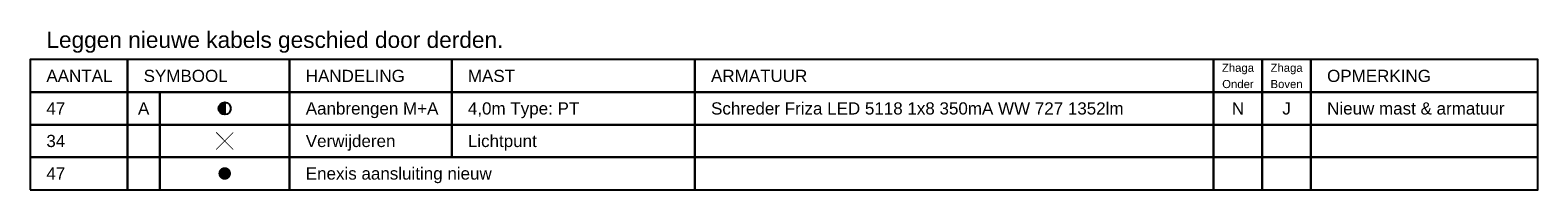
# Model space of a CAD drawing. Header units: metres. Extents: x 253535 to 254630, y 592458 to 593699.
# Tile 37 of 40: x 254107 to 254293, y 592458 to 592478. Entities that reach past the tile are written whole.
import ezdxf
from ezdxf.enums import TextEntityAlignment as Align

# ---------------------------------------------------------------- set-up
doc = ezdxf.new("R2010")
doc.units = ezdxf.units.M
for name, color, linetype in [('N-EI-OV-Mast-S', 7, 'Continuous'), ('N-EI-OV-Mast_0_Symbool_Code', 7, 'Continuous'), ('N-EI-OV-Mast_1_Mastnummer-T', 7, 'Continuous'), ('N-EI-OV-Mast_2_Kast-en-Groep-T', 7, 'Continuous'), ('N-EI-OV-Mast_4_Overig_1-T', 7, 'Continuous'), ('N-EI-OV-Mast_5_Overig_2-T', 7, 'Continuous'), ('V-EI-OV-Mast-S', 1, 'Continuous'), ('V-EI-OV-Mast_1_Mastnummer-T', 7, 'Continuous'), ('V-EI-OV-Mast_2_Kast-en-Groep-T', 7, 'Continuous'), ('V-EI-OV-Mast_4_Overig_1-T', 7, 'Continuous'), ('V-EI-OV-Mast_5_Overig_2-T', 7, 'Continuous'), ('X-EI-OV-Aansluiting-S', 1, 'Continuous'), ('X-EI-OV-Aansluiting_0_Symbool_Code', 7, 'Continuous'), ('X-EI-OV-Aansluiting_1_Mastnummer-T', 7, 'Continuous'), ('X-EI-OV-Aansluiting_2_Groep_en_Fase-T', 7, 'Continuous'), ('X-EI-OV-Aansluiting_4_Overig_1-T', 7, 'Continuous'), ('X-EI-OV-Aansluiting_5_Overig_2-T', 7, 'Continuous'), ('X-XX-AL-Legenda-S', 7, 'Continuous'), ('X-XX-AL-Legenda-T', 7, 'Continuous')]:
    doc.layers.add(name, color=color, linetype=linetype)
doc.styles.add('ARIAL', font='arial.ttf')

# ---------------------------------------------------------------- blocks, each defined once
blk = doc.blocks.new('*U7')
at = {"layer": 'X-EI-OV-Aansluiting-S'}
h = blk.add_hatch(color=0, dxfattribs=at)
h.set_gradient(color1=(0, 255, 0), tint=1, name='SPHERICAL')
edge = h.paths.add_edge_path()
edge.add_arc((0, 0), 0.75, 0, 360)
h = blk.add_hatch(color=7, dxfattribs=at)
h.dxf.hatch_style = 1
h.paths.add_polyline_path([(0.07, -0.35), (0.23, 0.16), (-0.16, -0.07), (0.15, 0.53), (0, 0.53), (-0.22, -0.18), (0.05, -0.05), (0.01, -0.35), (-0.07, -0.33), (0, -0.57), (0.15, -0.37)])
at = {"layer": 'X-EI-OV-Aansluiting-S', "color": 7, "const_width": 0.0375}
blk.add_lwpolyline([(0, 0.75, -1), (0, -0.75, -1), (0, 0.75, -1.11402)], format="xyb", dxfattribs=at)
at = {"layer": 'X-EI-OV-Aansluiting-S', "color": 7, "lineweight": 0, "flags": 128}
blk.add_lwpolyline([(0.07, -0.35), (0.23, 0.16), (-0.16, -0.07), (0.15, 0.53), (0, 0.53), (-0.22, -0.18), (0.05, -0.05), (0.01, -0.35), (-0.07, -0.33), (0, -0.57), (0.15, -0.37)], close=True, dxfattribs=at)
at = {"layer": 'X-EI-OV-Aansluiting_0_Symbool_Code', "style": 'ARIAL'}
blk.add_attdef('CODE', text='', height=1.5, dxfattribs=at).set_placement((-10, 0), align=Align.MIDDLE_CENTER)
at = {"layer": 'X-EI-OV-Aansluiting_1_Mastnummer-T', "style": 'ARIAL'}
blk.add_attdef('MASTNR', text='', height=0.75, dxfattribs=at).set_placement((6.75, 2.25), align=Align.MIDDLE_LEFT)
at = {"layer": 'X-EI-OV-Aansluiting_2_Groep_en_Fase-T', "style": 'ARIAL'}
for tag, p in [('GROEP', (6.75, 0)), ('KASTNR', (6.75, 1.12))]:
    blk.add_attdef(tag, text='', height=0.75, dxfattribs=at).set_placement(p, align=Align.MIDDLE_LEFT)
at = {"layer": 'X-EI-OV-Aansluiting_4_Overig_1-T', "style": 'ARIAL'}
blk.add_attdef('OVERIG1', text='', height=0.75, dxfattribs=at).set_placement((6.75, -1.12), align=Align.MIDDLE_LEFT)
at = {"layer": 'X-EI-OV-Aansluiting_5_Overig_2-T', "style": 'ARIAL'}
blk.add_attdef('OVERIG2', text='', height=0.75, dxfattribs=at).set_placement((6.75, -2.25), align=Align.MIDDLE_LEFT)
blk = doc.blocks.new('OVL_LP_PT_02_D')
at = {"layer": 'N-EI-OV-Mast-S'}
h = blk.add_hatch(color=0, dxfattribs=at)
h.dxf.hatch_style = 1
edge = h.paths.add_edge_path()
edge.add_line((0, 0.75), (0, -0.75))
edge.add_arc((0, 0), 0.75, 90, 270, ccw=False)
blk.add_lwpolyline([(0, 0.75), (0, -0.75, -1), (0, 0.75, 0)], format="xyb", dxfattribs=at)
blk.add_circle((0, 0), 0.75, dxfattribs=at)
at = {"layer": 'N-EI-OV-Mast_0_Symbool_Code', "style": 'ARIAL'}
blk.add_attdef('CODE', text='', height=1.5, dxfattribs=at).set_placement((-10, 0), align=Align.MIDDLE_CENTER)
at = {"layer": 'N-EI-OV-Mast_1_Mastnummer-T', "style": 'ARIAL'}
blk.add_attdef('MASTNR', text='', height=0.75, dxfattribs=at).set_placement((6.75, 2.25), align=Align.MIDDLE_LEFT)
at = {"layer": 'N-EI-OV-Mast_2_Kast-en-Groep-T', "style": 'ARIAL'}
for tag, p in [('GROEP', (6.75, 0)), ('KASTNR', (6.75, 1.125))]:
    blk.add_attdef(tag, text='', height=0.75, dxfattribs=at).set_placement(p, align=Align.MIDDLE_LEFT)
at = {"layer": 'N-EI-OV-Mast_4_Overig_1-T', "style": 'ARIAL'}
blk.add_attdef('OVERIG1', text='', height=0.75, dxfattribs=at).set_placement((6.75, -1.125), align=Align.MIDDLE_LEFT)
at = {"layer": 'N-EI-OV-Mast_5_Overig_2-T', "style": 'ARIAL'}
blk.add_attdef('OVERIG2', text='', height=0.75, dxfattribs=at).set_placement((6.75, -2.25), align=Align.MIDDLE_LEFT)
blk = doc.blocks.new('*U54')
at = {"layer": 'V-EI-OV-Mast-S', "color": 0, "const_width": 0.1}
for points in [[(1.06, 1.06), (-1.06, -1.06)], [(1.06, -1.06), (-1.06, 1.06)]]:
    blk.add_lwpolyline(points, dxfattribs=at)
at = {"layer": 'N-EI-OV-Mast_0_Symbool_Code', "style": 'ARIAL'}
blk.add_attdef('CODE', text='', height=1.5, dxfattribs=at).set_placement((-10, 0), align=Align.MIDDLE_CENTER)
at = {"layer": 'V-EI-OV-Mast_1_Mastnummer-T', "style": 'ARIAL'}
blk.add_attdef('MASTNR', text='', height=0.75, dxfattribs=at).set_placement((6.75, 2.25), align=Align.MIDDLE_LEFT)
at = {"layer": 'V-EI-OV-Mast_2_Kast-en-Groep-T', "style": 'ARIAL'}
for tag, p in [('GROEP', (6.75, 0)), ('KASTNR', (6.75, 1.12))]:
    blk.add_attdef(tag, text='', height=0.75, dxfattribs=at).set_placement(p, align=Align.MIDDLE_LEFT)
at = {"layer": 'V-EI-OV-Mast_4_Overig_1-T', "style": 'ARIAL'}
blk.add_attdef('OVERIG1', text='', height=0.75, dxfattribs=at).set_placement((6.75, -1.12), align=Align.MIDDLE_LEFT)
at = {"layer": 'V-EI-OV-Mast_5_Overig_2-T', "style": 'ARIAL'}
blk.add_attdef('OVERIG2', text='', height=0.75, dxfattribs=at).set_placement((6.75, -2.25), align=Align.MIDDLE_LEFT)

msp = doc.modelspace()

# ---------------------------------------------------------------- linework, layer by layer
at = {"layer": 'X-XX-AL-Legenda-S'}
for points in [[(254107.19, 592470.06), (254119.19, 592470.06), (254119.19, 592474.06), (254107.19, 592474.06)], [(254119.19, 592470.06), (254139.19, 592470.06), (254139.19, 592474.06), (254119.19, 592474.06)], [(254139.19, 592470.06), (254159.19, 592470.06), (254159.19, 592474.06), (254139.19, 592474.06)], [(254159.19, 592470.06), (254189.19, 592470.06), (254189.19, 592474.06), (254159.19, 592474.06)], [(254189.19, 592470.06), (254253.19, 592470.06), (254253.19, 592474.06), (254189.19, 592474.06)], [(254253.19, 592470.06), (254259.19, 592470.06), (254259.19, 592474.06), (254253.19, 592474.06)], [(254259.19, 592470.06), (254265.19, 592470.06), (254265.19, 592474.06), (254259.19, 592474.06)], [(254265.19, 592470.06), (254293.19, 592470.06), (254293.19, 592474.06), (254265.19, 592474.06)], [(254107.19, 592466.06), (254119.19, 592466.06), (254119.19, 592470.06), (254107.19, 592470.06)], [(254119.19, 592466.06), (254123.19, 592466.06), (254123.19, 592470.06), (254119.19, 592470.06)], [(254123.19, 592466.06), (254139.19, 592466.06), (254139.19, 592470.06), (254123.19, 592470.06)], [(254139.19, 592466.06), (254159.19, 592466.06), (254159.19, 592470.06), (254139.19, 592470.06)], [(254159.19, 592466.06), (254189.19, 592466.06), (254189.19, 592470.06), (254159.19, 592470.06)], [(254189.19, 592466.06), (254253.19, 592466.06), (254253.19, 592470.06), (254189.19, 592470.06)], [(254253.19, 592466.06), (254259.19, 592466.06), (254259.19, 592470.06), (254253.19, 592470.06)], [(254259.19, 592466.06), (254265.19, 592466.06), (254265.19, 592470.06), (254259.19, 592470.06)], [(254265.19, 592466.06), (254293.19, 592466.06), (254293.19, 592470.06), (254265.19, 592470.06)], [(254107.19, 592462.06), (254119.19, 592462.06), (254119.19, 592466.06), (254107.19, 592466.06)], [(254119.19, 592462.06), (254123.19, 592462.06), (254123.19, 592466.06), (254119.19, 592466.06)], [(254123.19, 592462.06), (254139.19, 592462.06), (254139.19, 592466.06), (254123.19, 592466.06)], [(254139.19, 592462.06), (254159.19, 592462.06), (254159.19, 592466.06), (254139.19, 592466.06)], [(254159.19, 592462.06), (254189.19, 592462.06), (254189.19, 592466.06), (254159.19, 592466.06)], [(254189.19, 592462.06), (254253.19, 592462.06), (254253.19, 592466.06), (254189.19, 592466.06)], [(254253.19, 592462.06), (254259.19, 592462.06), (254259.19, 592466.06), (254253.19, 592466.06)], [(254259.19, 592462.06), (254265.19, 592462.06), (254265.19, 592466.06), (254259.19, 592466.06)], [(254265.19, 592462.06), (254293.19, 592462.06), (254293.19, 592466.06), (254265.19, 592466.06)], [(254107.19, 592458.06), (254119.19, 592458.06), (254119.19, 592462.06), (254107.19, 592462.06)], [(254119.19, 592458.06), (254123.19, 592458.06), (254123.19, 592462.06), (254119.19, 592462.06)], [(254123.19, 592458.06), (254139.19, 592458.06), (254139.19, 592462.06), (254123.19, 592462.06)], [(254139.19, 592458.06), (254189.19, 592458.06), (254189.19, 592462.06), (254139.19, 592462.06)], [(254189.19, 592458.06), (254253.19, 592458.06), (254253.19, 592462.06), (254189.19, 592462.06)], [(254253.19, 592458.06), (254259.19, 592458.06), (254259.19, 592462.06), (254253.19, 592462.06)], [(254259.19, 592458.06), (254265.19, 592458.06), (254265.19, 592462.06), (254259.19, 592462.06)], [(254265.19, 592458.06), (254293.19, 592458.06), (254293.19, 592462.06), (254265.19, 592462.06)]]:
    msp.add_lwpolyline(points, close=True, dxfattribs=at)

# ---------------------------------------------------------------- block references
at = {"layer": 'N-EI-OV-Mast-S', "color": 5}
msp.add_blockref('OVL_LP_PT_02_D', (254131.19, 592468.06), dxfattribs=at).add_auto_attribs({'CODE': 'A'})
at = {"layer": 'V-EI-OV-Mast-S', "color": 1}
msp.add_blockref('*U54', (254131.19, 592464.06), dxfattribs=at)
at = {"layer": 'X-EI-OV-Aansluiting-S'}
msp.add_blockref('*U7', (254131.19, 592460.06), dxfattribs=at)

# ---------------------------------------------------------------- texts
at = {"layer": 'X-XX-AL-Legenda-S', "style": 'ARIAL'}
for s, height, p in [('Zhaga', 1, (254256.19, 592473.06)), ('Zhaga', 1, (254262.19, 592473.06)), ('Onder', 1, (254256.19, 592471.06)), ('Boven', 1, (254262.19, 592471.06)), ('N', 1.5, (254256.19, 592468.06)), ('J', 1.5, (254262.19, 592468.06))]:
    msp.add_text(s, height=height, dxfattribs=at).set_placement(p, align=Align.MIDDLE_CENTER)
at = {"layer": 'X-XX-AL-Legenda-T', "color": 1, "style": 'ARIAL'}
msp.add_text('Leggen nieuwe kabels geschied door derden.', height=2, dxfattribs=at).set_placement((254109.19, 592476.5), align=Align.MIDDLE_LEFT)
at = {"layer": 'X-XX-AL-Legenda-T', "style": 'ARIAL'}
for s, p in [('AANTAL', (254109.19, 592472.06)), ('SYMBOOL', (254121.19, 592472.06)), ('HANDELING', (254141.19, 592472.06)), ('MAST', (254161.19, 592472.06)), ('ARMATUUR', (254191.19, 592472.06)), ('OPMERKING', (254267.19, 592472.06)), ('47', (254109.19, 592468.06)), ('Aanbrengen M+A', (254141.19, 592468.06)), ('4,0m Type: PT', (254161.19, 592468.06)), ('Schreder Friza LED 5118 1x8 350mA WW 727 1352lm', (254191.19, 592468.06)), ('Nieuw mast & armatuur', (254267.19, 592468.06)), ('34', (254109.19, 592464.06)), ('Verwijderen', (254141.19, 592464.06)), ('Lichtpunt', (254161.19, 592464.06)), ('47', (254109.19, 592460.06)), ('Enexis aansluiting nieuw', (254141.19, 592460.06))]:
    msp.add_text(s, height=1.5, dxfattribs=at).set_placement(p, align=Align.MIDDLE_LEFT)

doc.saveas('drawing.dxf')
